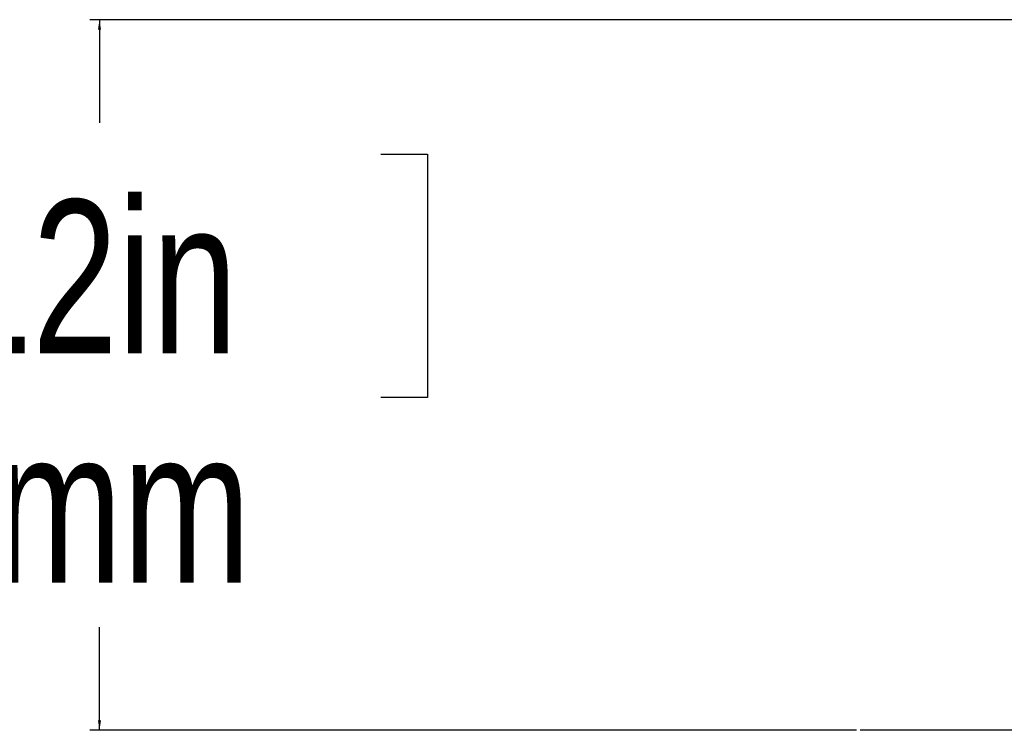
# Model space of a CAD drawing. Header units: millimetres. Extents: x 20 to 22981, y 40 to 19992.
# Tile 113 of 158: x 16021 to 16663, y 1655 to 2118. Entities that reach past the tile are written whole.
import ezdxf

# ---------------------------------------------------------------- set-up
doc = ezdxf.new("R2010")
doc.units = ezdxf.units.MM
doc.header["$LTSCALE"] = 2
doc.layers.add('COMPONENT_GEOMETRY', color=7, linetype='Continuous')
doc.styles.add('SLDTEXTSTYLE0', font='TXT', dxfattribs={"width": 0.75})
doc.dimstyles.new('SLDDIMSTYLE1', dxfattribs={"dimtxt": 100, "dimasz": 6.604, "dimexe": 0, "dimexo": 0.0625, "dimgap": 25, "dimtad": 0, "dimtih": 1, "dimtoh": 1, "dimdec": 0, "dimrnd": 1e-09, "dimzin": 12, "dimdsep": 46, "dimtxsty": 'SLDTEXTSTYLE0', "dimsah": 1, "dimcen": 0.09, "dimadec": 0, "dimazin": 3, "dimtfac": 1, "dimtdec": 3, "dimtofl": 0, "dimtmove": 0, "dimatfit": 3, "dimfxl": 1, "dimfrac": 2, "dimtolj": 1, "dimtzin": 12, "dimarcsym": 0})

# ---------------------------------------------------------------- blocks, each defined once
blk = doc.blocks.new('_D_6')
at = {"layer": 'COMPONENT_GEOMETRY', "color": 7}
for p, q in [((17487.66, 2118.49), (16066.77, 2118.49)), ((16073.12, 2118.49), (16073.12, 2051.17)), ((15889.85, 2030.86), (15859.38, 2030.86)), ((15859.38, 2030.86), (15859.38, 1872.11)), ((16256.38, 2030.86), (16286.85, 2030.86)), ((16286.85, 2030.86), (16286.85, 1872.11)), ((15859.38, 1872.11), (15889.85, 1872.11)), ((16286.85, 1872.11), (16256.38, 1872.11)), ((16073.12, 1655.18), (16073.12, 1722.49)), ((16566.28, 1655.18), (16066.77, 1655.18))]:
    blk.add_line(p, q, dxfattribs=at)
for points in [[(16073.12, 2118.49), (16072.1, 2111.89), (16074.13, 2111.89)], [(16073.12, 1655.18), (16074.13, 1661.78), (16072.1, 1661.78)]]:
    blk.add_solid(points, dxfattribs=at)
at = {"layer": 'COMPONENT_GEOMETRY', "color": 7, "char_height": 100, "attachment_point": 1, "style": 'SLDTEXTSTYLE0'}
for s, insert in [('9.12in', (15889.85, 2001.02)), ('232mm', (15837.28, 1851.4))]:
    blk.add_mtext(s, dxfattribs=dict(at, insert=insert))

msp = doc.modelspace()

# ---------------------------------------------------------------- linework, layer by layer
at = {"layer": 'COMPONENT_GEOMETRY', "color": 7}
msp.add_line((16729.46, 1655.18), (16568.82, 1655.18), dxfattribs=at)

# ---------------------------------------------------------------- dimensions: what is measured, and where the dimension line sits
dim = msp.add_linear_dim(base=(16073.12, 2118.49), p1=(16568.82, 1655.18), p2=(17490.2, 2118.49), angle=90, dimstyle='SLDDIMSTYLE1', dxfattribs=at)
dim.commit()
dim.dimension.update_dxf_attribs({"geometry": '_D_6', "text_midpoint": (16073.12, 1886.83), "dimtype": 160})

doc.saveas('drawing.dxf')
